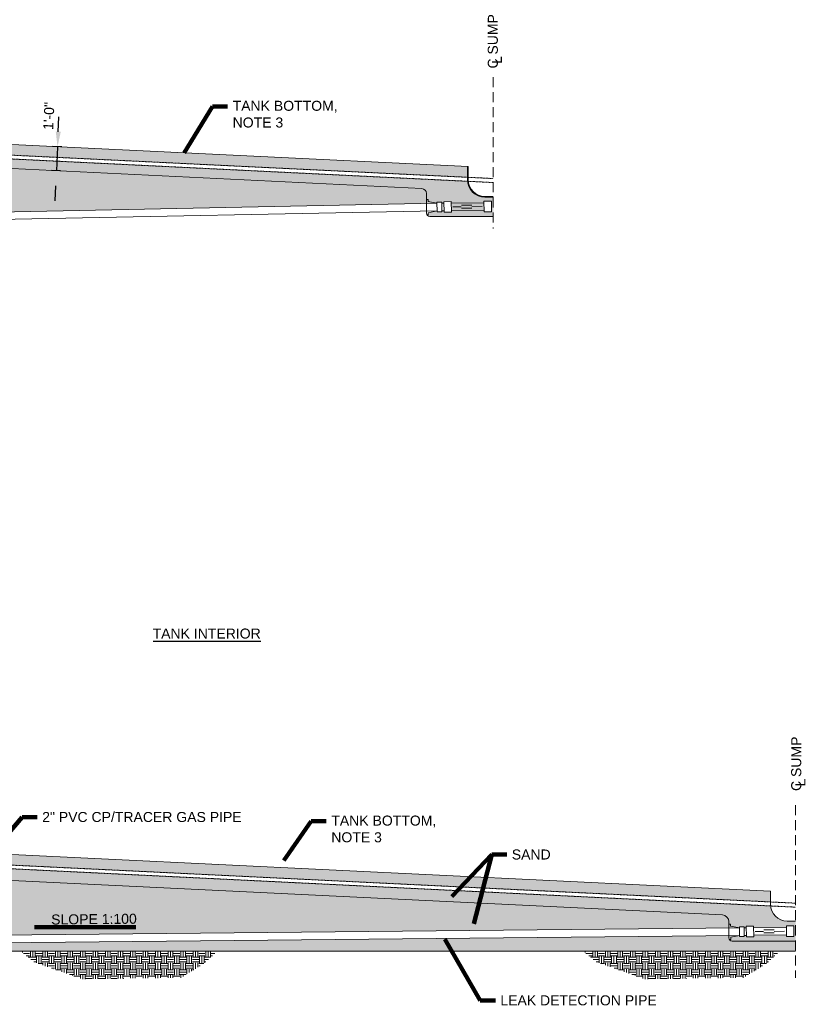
# Model space of a CAD drawing. Header units: inches. Extents: x -263 to 972, y -672 to 266.
# Tile 5 of 5: x 502 to 972, y -370 to 220. Entities that reach past the tile are written whole.
import ezdxf

# ---------------------------------------------------------------- set-up
doc = ezdxf.new("R2010")
doc.units = ezdxf.units.IN
doc.header["$MEASUREMENT"] = 0
doc.linetypes.add('( Dashed )', pattern=[9, 6, -3])
doc.linetypes.add('HIDDEN', pattern=[0.19685, 0.15748, -0.03937])
doc.layers.get('DefPoints').update_dxf_attribs({"lineweight": 0})
for name, color, linetype, lineweight in [('G-ANNO-DIMS', 2, 'Continuous', 0), ('G-ANNO-NOTE', 4, 'Continuous', 30), ('G-ANNO-PATT', 250, 'Continuous', 0), ('G-GRID-COOR', 2, 'Continuous', 13), ('M-ANNO-TEXT-48', 13, 'Continuous', 0), ('M-DETL-LGHT', 3, 'Continuous', 0), ('M-DETL-MEDM', 5, 'Continuous', 0), ('M-DETL-MLGT', 2, 'Continuous', 0), ('M-PIPE', 4, 'Continuous', 0)]:
    doc.layers.add(name, color=color, linetype=linetype, lineweight=lineweight)
doc.styles.add("AEC_AC_09ArchDims-CC_1-4_1'", font='arial.ttf', dxfattribs={"height": 6})
doc.styles.add("AEC_AC_48Text-LeftTop_1-4_1'", font='arial.ttf', dxfattribs={"height": 6})
doc.dimstyles.new("AEC_AC_09_Arch-Dims_1-4_1'", dxfattribs={"dimtxt": 6, "dimasz": 9, "dimexe": 3, "dimexo": 3, "dimgap": 3, "dimtad": 1, "dimdec": 4, "dimzin": 15, "dimdsep": 46, "dimlunit": 4, "dimtxsty": "AEC_AC_09ArchDims-CC_1-4_1'", "dimcen": 0.09, "dimclrd": 256, "dimclre": 256, "dimazin": 2, "dimtfac": 0.7, "dimtdec": 4, "dimtix": 1, "dimtmove": 1, "dimatfit": 3, "dimfxl": 1, "dimfrac": 1, "dimtolj": 1, "dimtzin": 15, "dimlwd": 30, "dimlwe": 30, "dimarcsym": 0})
doc.dimstyles.new("AEC_AC_48_Notes_1-4_1'", dxfattribs={"dimtxt": 6, "dimasz": 9, "dimexe": 3, "dimexo": 3, "dimgap": 3, "dimtad": 1, "dimjust": 1, "dimdec": 3, "dimzin": 15, "dimdsep": 46, "dimlunit": 5, "dimtxsty": "AEC_AC_48Text-LeftTop_1-4_1'", "dimcen": 0.09, "dimclrd": 256, "dimclre": 256, "dimazin": 2, "dimtfac": 0.7, "dimtdec": 3, "dimtmove": 1, "dimatfit": 1, "dimfxl": 1, "dimfrac": 1, "dimtolj": 1, "dimtzin": 15, "dimlwd": 30, "dimlwe": 30, "dimarcsym": 0})

# ---------------------------------------------------------------- blocks, each defined once
blk = doc.blocks.new('SCREEN-4')
at = {"layer": 'M-DETL-LGHT', "color": 3}
for p, q in [((-0.03, 3.16), (4.37, 3.2)), ((0.03, -3.16), (-0.03, 3.16)), ((4.43, -3.11), (4.37, 3.2)), ((23.97, 3.39), (28.37, 3.44)), ((24.03, -2.92), (23.97, 3.39)), ((28.43, -2.87), (28.37, 3.44)), ((0.03, -3.16), (4.43, -3.11)), ((24.03, -2.92), (28.43, -2.87))]:
    blk.add_line(p, q, dxfattribs=at)
at = {"layer": 'M-DETL-LGHT'}
for p, q in [((4.38, 2.23), (24.02, 2.43)), ((4.42, -2.16), (23.98, -1.96))]:
    blk.add_line(p, q, dxfattribs=at)
at = {"layer": 'M-PIPE', "color": 3}
for p, q in [((5.31, 0.05), (10.29, 0.1)), ((10.48, 1.02), (16.69, 1.05)), ((16.7, 0.15), (22.9, 0.25)), ((10.5, -0.8), (16.71, -0.71))]:
    blk.add_line(p, q, dxfattribs=at)
blk = doc.blocks.new('*D86')
at = {"layer": 'DefPoints', "color": 0, "transparency": 16777216}
for p in [(530.33, 143.82), (524.1, 129.65), (529.63, 129.38)]:
    blk.add_point(p, dxfattribs=at)
at = {"layer": 'G-ANNO-DIMS', "lineweight": 30, "transparency": 16777216}
for p, q in [((525.24, 153.08), (525.68, 162.07)), ((527.33, 143.97), (521.81, 144.24)), ((524.81, 144.09), (524.1, 129.65)), ((526.63, 129.53), (521.11, 129.79)), ((523.67, 120.66), (523.23, 111.67))]:
    blk.add_line(p, q, dxfattribs=at)
at = {"layer": 'G-ANNO-DIMS', "transparency": 16777216}
for points in [[(523.75, 153.15), (526.74, 153.01), (524.81, 144.09)], [(522.17, 120.73), (525.16, 120.59), (524.1, 129.65)]]:
    blk.add_solid(points, dxfattribs=at)
at = {"layer": 'G-ANNO-DIMS', "color": 0, "lineweight": 30, "transparency": 16777216, "insert": (519.63, 162.45), "char_height": 6, "attachment_point": 5, "rotation": 87.21491, "style": "AEC_AC_09ArchDims-CC_1-4_1'"}
blk.add_mtext('\\A1;1\'-0"', dxfattribs=at)

msp = doc.modelspace()

# ---------------------------------------------------------------- hatches: boundary and pattern name
at = {"layer": 'G-ANNO-PATT', "lineweight": 13}
h = msp.add_hatch(dxfattribs=at)
h.set_pattern_fill('AR-SAND', color=256, style=0, pattern_type=2)
h.set_pattern_definition([(37.5, (318.7678, 150.452), (-0.125987, 3.853648), [0, -3.04, 0, -3.4, 0, -3.25]), (7.5, (318.768, 150.452), (3.539553, 5.64429), [0, -1.64, 0, -2.74, 0, -1.05]), (327.5, (316.308, 150.452), (6.228284, 0.011318), [0, -1, 0, -3.6, 0, -4.7]), (317.5, (316.308, 150.452), (6.012253, 1.75535), [0, -0.5, 0, -2.36, 0, -2.7])])
h.paths.add_polyline_path([(770.15853, 125.75104), (770.15853, 132.15288), (770.1597, 132.17711), (111.84629, 164.14656), (111.84629, 157.72702), (116.93959, 157.47962)])
h = msp.add_hatch(dxfattribs=at)
h.set_pattern_fill('AR-SAND', color=256, style=0, pattern_type=2)
h.set_pattern_definition([(37.5, (290.4416, 119.8916), (-0.125987, 3.853648), [0, -3.04, 0, -3.4, 0, -3.25]), (7.5, (290.4416, 119.8916), (3.539553, 5.64429), [0, -1.64, 0, -2.74, 0, -1.05]), (327.5, (287.9816, 119.8916), (6.228284, 0.011318), [0, -1, 0, -3.6, 0, -4.7]), (317.5, (287.9816, 119.8916), (6.012253, 1.75535), [0, -0.5, 0, -2.36, 0, -2.7])])
h.paths.add_polyline_path([(780.65849, 113.75296, -0.389489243), (770.19656, 123.35997), (116.68103, 155.38748), (112.24171, 155.60504), (111.84629, 155.62442), (111.69568, 155.6318), (110.65839, 155.68264), (110.65839, 154.58945), (110.65839, 99.41802), (110.65839, 98.66787), (110.65839, 97.35467), (134.65883, 97.83455), (134.65005, 98.27716), (138.74915, 98.35849), (138.75792, 97.91651), (745.65863, 110.05132), (745.65863, 113.94985), (745.65863, 110.05132), (751.95821, 110.17728), (751.96175, 110.1773), (751.95709, 110.87566), (754.84645, 110.89864), (754.85106, 110.20624), (756.11286, 110.21886), (756.11328, 110.21887), (756.10406, 111.12448), (760.50277, 111.16928), (760.51266, 110.19914), (760.55737, 105.80895), (760.56706, 104.85829), (756.16834, 104.81349), (756.15912, 105.7191), (756.1587, 105.7191), (754.88106, 105.70632), (754.88568, 105.01393), (751.9963, 104.99466), (751.99178, 105.67212), (746.75638, 104.53877), (746.78151, 103.28254), (745.91954, 103.26529, 0.269847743), (747.65862, 102.25301), (785.65847, 102.25301), (785.65847, 113.75296)])
h.paths.add_polyline_path([(780.10287, 111.36365), (784.50158, 111.40845), (784.56586, 105.09746), (780.16715, 105.05266), (780.11265, 110.40324)], flags=16)
h = msp.add_hatch(dxfattribs=at)
h.set_pattern_fill('AR-SAND', color=256, style=0, pattern_type=2)
h.set_pattern_definition([(37.5, (606.8248, -288.3777), (-0.125987, 3.853648), [0, -3.04, 0, -3.4, 0, -3.25]), (7.5, (606.825, -288.3777), (3.53955, 5.64429), [0, -1.64, 0, -2.74, 0, -1.05]), (327.5, (604.3648, -288.3777), (6.228284, 0.011318), [0, -1, 0, -3.6, 0, -4.7]), (317.5, (604.365, -288.3777), (6.01225, 1.75535), [0, -0.5, 0, -2.36, 0, -2.7])])
h.paths.add_polyline_path([(291.68265, -270.87508), (291.68265, -275.03304), (291.68265, -276.34171), (292.78348, -276.39665), (297.96385, -276.64828), (951.68278, -308.40115), (951.68278, -301.97501), (291.68265, -269.87508), (290.75256, -269.87508)])
h = msp.add_hatch(dxfattribs=at)
h.set_pattern_fill('AR-SAND', color=256, style=0, pattern_type=2)
h.set_pattern_definition([(37.5, (401.876, -304.4913), (-0.125987, 3.853648), [0, -3.04, 0, -3.4, 0, -3.25]), (7.5, (401.876, -304.4913), (3.539553, 5.64429), [0, -1.64, 0, -2.74, 0, -1.05]), (327.5, (399.416, -304.4913), (6.228284, 0.011318), [0, -1, 0, -3.6, 0, -4.7]), (317.5, (399.416, -304.4913), (6.012253, 1.75535), [0, -0.5, 0, -2.36, 0, -2.7])])
h.paths.add_polyline_path([(961.68274, -319.87494, -0.387547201), (951.72497, -310.79263), (297.70528, -278.74042), (292.71993, -278.49609), (291.68265, -278.44526), (291.68265, -279.53845), (291.68265, -328.50896), (291.68265, -329.25896), (291.68488, -329.25895), (291.68265, -329.25895), (291.68265, -330.36358), (315.68288, -330.12358), (315.6737, -329.66093), (319.77281, -329.5796), (319.78279, -330.08258), (932.986, -323.95055), (932.98135, -323.25224), (935.8707, -323.22926), (935.87532, -323.92165), (937.13712, -323.90904), (937.13754, -323.90903), (937.12831, -323.00342), (941.52703, -322.95862), (941.53691, -323.92875), (961.1369, -323.72466), (961.12712, -322.76425), (965.52584, -322.71944), (965.59012, -329.03043), (961.1914, -329.07524), (961.18166, -328.11931), (961.13931, -328.11974), (941.58163, -328.31895), (941.59131, -329.26961), (937.19259, -329.31441), (937.18337, -328.4088), (937.18295, -328.4088), (935.90532, -328.42158), (935.90993, -329.11397), (933.02055, -329.13323), (933.016, -328.45047), (319.87206, -334.58191), (319.87859, -334.91086), (315.77949, -334.99219), (315.77216, -334.62291), (291.67808, -334.86385), (291.67847, -334.90318), (291.67847, -336.38401), (291.67847, -337.13401), (291.67847, -337.89025), (316.68255, -337.89025), (966.68272, -337.89025), (966.68272, -319.87494)])
at = {"layer": 'G-ANNO-PATT', "lineweight": 0}
h = msp.add_hatch(dxfattribs=at)
h.set_pattern_fill('EARTH', color=256, style=0, pattern_type=2)
h.set_pattern_definition([(0, (-1040.677, -2973.108), (3.75, 3.75), [3.75, -3.75]), (0, (-1040.677, -2971.702), (3.75, 3.75), [3.75, -3.75]), (0, (-1040.677, -2970.2956), (3.75, 3.75), [3.75, -3.75]), (90, (-1040.2084, -2969.827), (-3.75, 3.75), [3.75, -3.75]), (90, (-1038.802, -2969.827), (-3.75, 3.75), [3.75, -3.75]), (90, (-1037.396, -2969.827), (-3.75, 3.75), [3.75, -3.75])])
h.paths.add_polyline_path([(613.2101, -344.81232), (620.38688, -337.89025), (502.88292, -337.89025), (510.32551, -344.28148), (539.83001, -354.63944), (569.60034, -354.10826), (598.57324, -353.84268)])
h = msp.add_hatch(dxfattribs=at)
h.set_pattern_fill('EARTH', color=256, style=0, pattern_type=2)
h.set_pattern_definition([(0, (-703.9467, -2973.108), (3.75, 3.75), [3.75, -3.75]), (0, (-703.9467, -2971.702), (3.75, 3.75), [3.75, -3.75]), (0, (-703.9467, -2970.2956), (3.75, 3.75), [3.75, -3.75]), (90, (-703.478, -2969.827), (-3.75, 3.75), [3.75, -3.75]), (90, (-702.0717, -2969.827), (-3.75, 3.75), [3.75, -3.75]), (90, (-700.6654, -2969.827), (-3.75, 3.75), [3.75, -3.75])])
h.paths.add_polyline_path([(949.94054, -344.81232), (957.11732, -337.89025), (839.61337, -337.89025), (847.05595, -344.28148), (876.56046, -354.63944), (906.33078, -354.10826), (935.30369, -353.84268)])

# ---------------------------------------------------------------- linework, layer by layer
at = {"layer": 'G-ANNO-NOTE'}
msp.add_line((582.05896, -152.1818), (646.46256, -152.1818), dxfattribs=at)
at = {"layer": 'G-GRID-COOR', "linetype": '( Dashed )'}
for p, q in [((785.65847, 185.75213), (785.65847, 94.97424)), ((966.68272, -250.40028), (966.68272, -353.90767))]:
    msp.add_line(p, q, dxfattribs=at)
at = {"layer": 'M-DETL-LGHT', "color": 3}
for p, q in [((746.68966, 112.46742), (745.82751, 112.46742)), ((746.68966, 111.21093), (746.68966, 112.46742)), ((138.75792, 97.91651), (751.95821, 110.17728)), ((751.96175, 110.17735), (746.68966, 111.21093)), ((754.85106, 110.20624), (756.11286, 110.21886)), ((138.84718, 93.41827), (752.01903, 105.67802)), ((746.78151, 103.28254), (745.91954, 103.26529)), ((752.00675, 105.67758), (746.75638, 104.53877)), ((746.75638, 104.53877), (746.78151, 103.28254)), ((754.88106, 105.70632), (756.1587, 105.7191)), ((319.78279, -330.08258), (932.986, -323.95055)), ((927.71391, -321.66048), (926.85177, -321.66048)), ((927.71391, -322.91697), (927.71391, -321.66048)), ((932.986, -323.95055), (927.71391, -322.91697)), ((935.87532, -323.92165), (937.13712, -323.90904)), ((319.87206, -334.58191), (933.016, -328.45047)), ((933.031, -328.45032), (927.78063, -329.58913)), ((927.78063, -329.58913), (927.80576, -330.84536)), ((935.90532, -328.42158), (937.18295, -328.4088)), ((941.58163, -328.31895), (961.18166, -328.11931)), ((927.80576, -330.84536), (926.94379, -330.8626))]:
    msp.add_line(p, q, dxfattribs=at)
at = {"layer": 'M-DETL-LGHT', "linetype": 'HIDDEN'}
for points in [[(110.65839, 157.78619), (111.75923, 157.73125), (785.65847, 124.99816)], [(110.65839, 155.68264), (111.69568, 155.6318), (785.65847, 122.60222)], [(291.68265, -276.34171), (292.78348, -276.39665), (966.68272, -309.12973)], [(291.68265, -278.44526), (292.71993, -278.49609), (966.68272, -311.52568)]]:
    msp.add_lwpolyline(points, dxfattribs=at)
at = {"layer": 'M-DETL-LGHT', "color": 3}
for points in [[(754.84645, 110.89864), (754.88568, 105.01393), (751.9963, 104.99466), (751.95709, 110.87566)], [(935.8707, -323.22926), (935.90993, -329.11397), (933.02055, -329.13323), (932.98135, -323.25224)]]:
    msp.add_3dface(points, dxfattribs=at)
at = {"layer": 'M-DETL-MEDM'}
for p, q in [((115.39173, 149.53174), (742.80436, 119.00981)), ((745.65863, 116.01335), (745.65863, 104.253)), ((745.65863, 113.94985), (745.65863, 104.253)), ((747.65862, 102.25301), (785.65847, 102.25301)), ((296.70963, -285.72833), (922.87719, -316.18277)), ((926.68288, -320.17805), (926.68288, -329.8749)), ((928.68287, -331.87489), (966.68272, -331.87489))]:
    msp.add_line(p, q, dxfattribs=at)
for centre, radius, start, end in [((742.65863, 116.01335), 3, 360, 87.21554245), ((747.65862, 104.253), 1.99999, 180, 270), ((922.68288, -320.17805), 4, 0, 87.21554245), ((928.68287, -329.8749), 1.99999, 180, 270)]:
    msp.add_arc(centre, radius, start, end, dxfattribs=at)
at = {"layer": 'M-DETL-MLGT'}
for p, q in [((109.6584, 164.25281), (770.65853, 132.15288)), ((770.15853, 132.15288), (770.15853, 124.25292)), ((770.65853, 132.15288), (770.65853, 124.25292)), ((785.65847, 114.25296), (780.65849, 114.25296)), ((785.65847, 113.75296), (780.65849, 113.75296)), ((291.68265, -269.87508), (951.68278, -301.97501)), ((951.68278, -301.97501), (951.68278, -309.87498)), ((966.68272, -319.87494), (961.68274, -319.87494)), ((291.67847, -337.89025), (966.68272, -337.89025))]:
    msp.add_line(p, q, dxfattribs=at)
for centre, radius in [((780.65849, 124.25292), 10.49996), ((780.65849, 124.25292), 9.99996), ((961.68274, -309.87498), 9.99996)]:
    msp.add_arc(centre, radius, 180, 270, dxfattribs=at)

# ---------------------------------------------------------------- block references
at = {"layer": 'M-ANNO-TEXT-48'}
for p in [(756.1362, 107.96898), (937.16045, -326.15891)]:
    msp.add_blockref('SCREEN-4', p, dxfattribs=at)

# ---------------------------------------------------------------- texts
at = {"layer": 'G-ANNO-NOTE', "char_height": 6, "style": "AEC_AC_48Text-LeftTop_1-4_1'"}
for s, insert, attachment_point, rotation in [('C SUMP', (782.3841, 190.90623), 1, 90), ('L', (784.828, 193.66284), 1, 90), ('C SUMP', (964.00399, -241.9063), 1, 90), ('L', (966.44788, -239.14969), 1, 90), ('SLOPE 1:100', (521.02407, -322.0178), 7, 0.5729387)]:
    msp.add_mtext(s, dxfattribs=dict(at, insert=insert, attachment_point=attachment_point, rotation=rotation))
at = {"layer": 'G-ANNO-NOTE', "char_height": 6, "attachment_point": 7, "style": "AEC_AC_48Text-LeftTop_1-4_1'"}
for insert, width in [((629.63312, 155.49315), 79.8081842), ((688.69659, -272.73921), 80.2483893)]:
    msp.add_mtext('TANK BOTTOM, NOTE 3', dxfattribs=dict(at, insert=insert, width=width))
at = {"layer": 'G-ANNO-NOTE', "char_height": 6, "style": "AEC_AC_48Text-LeftTop_1-4_1'"}
for s, insert, attachment_point in [('TANK INTERIOR', (581.73608, -144.59467), 1), ('2" PVC CP/TRACER GAS PIPE', (515.63355, -257.53768), 4), ('SAND ', (796.74446, -280.01004), 4), ('LEAK DETECTION PIPE', (789.90122, -367.38765), 4)]:
    msp.add_mtext(s, dxfattribs=dict(at, insert=insert, attachment_point=attachment_point))

# ---------------------------------------------------------------- dimensions: what is measured, and where the dimension line sits
at = {"layer": 'G-ANNO-DIMS', "lineweight": 30}
dim = msp.add_linear_dim(base=(524.10335, 129.64902), p1=(530.33018, 143.82387), p2=(529.62754, 129.38029), angle=267.21491054, text='1\'-0"', dimstyle="AEC_AC_09_Arch-Dims_1-4_1'", dxfattribs=at)
dim.commit()
dim.dimension.update_dxf_attribs({"geometry": '*D86', "text_midpoint": (525.68476, 162.15689), "dimtype": 160})

# ---------------------------------------------------------------- leaders
at = {"layer": 'G-ANNO-NOTE', "lineweight": 30, "annotation_type": 0, "has_hookline": 1, "hookline_direction": 0}
for points, text_width in [([(600.65255, 140.40883), (617.63312, 168.15702), (626.63312, 168.15702)], 61.9236), ([(481.60844, -283.27001), (503.63355, -257.53768), (512.63355, -257.53768)], 118.72715), ([(660.25442, -283.53868), (676.69659, -260.07534), (685.69659, -260.07534)], 61.9236), ([(760.83706, -305.13299), (784.74446, -280.01004), (793.74446, -280.01004)], 22.46521), ([(756.60555, -330.60765), (777.90122, -367.38765), (786.90122, -367.38765)], 92.55798)]:
    msp.add_leader(points, dimstyle="AEC_AC_48_Notes_1-4_1'", override={"dimtad": 0, "dimclrd": 0, "dimlwd": 65534}, dxfattribs=dict(at, text_width=text_width))
at = {"layer": 'G-ANNO-NOTE', "lineweight": 30}
for points in [[(774.09663, -321.41266), (784.74446, -280.01004)], [(511.07941, -323.46206), (571.62619, -323.46206)]]:
    msp.add_leader(points, dimstyle="AEC_AC_48_Notes_1-4_1'", override={"dimclrd": 0, "dimlwd": 65534}, dxfattribs=at)

doc.saveas('drawing.dxf')
